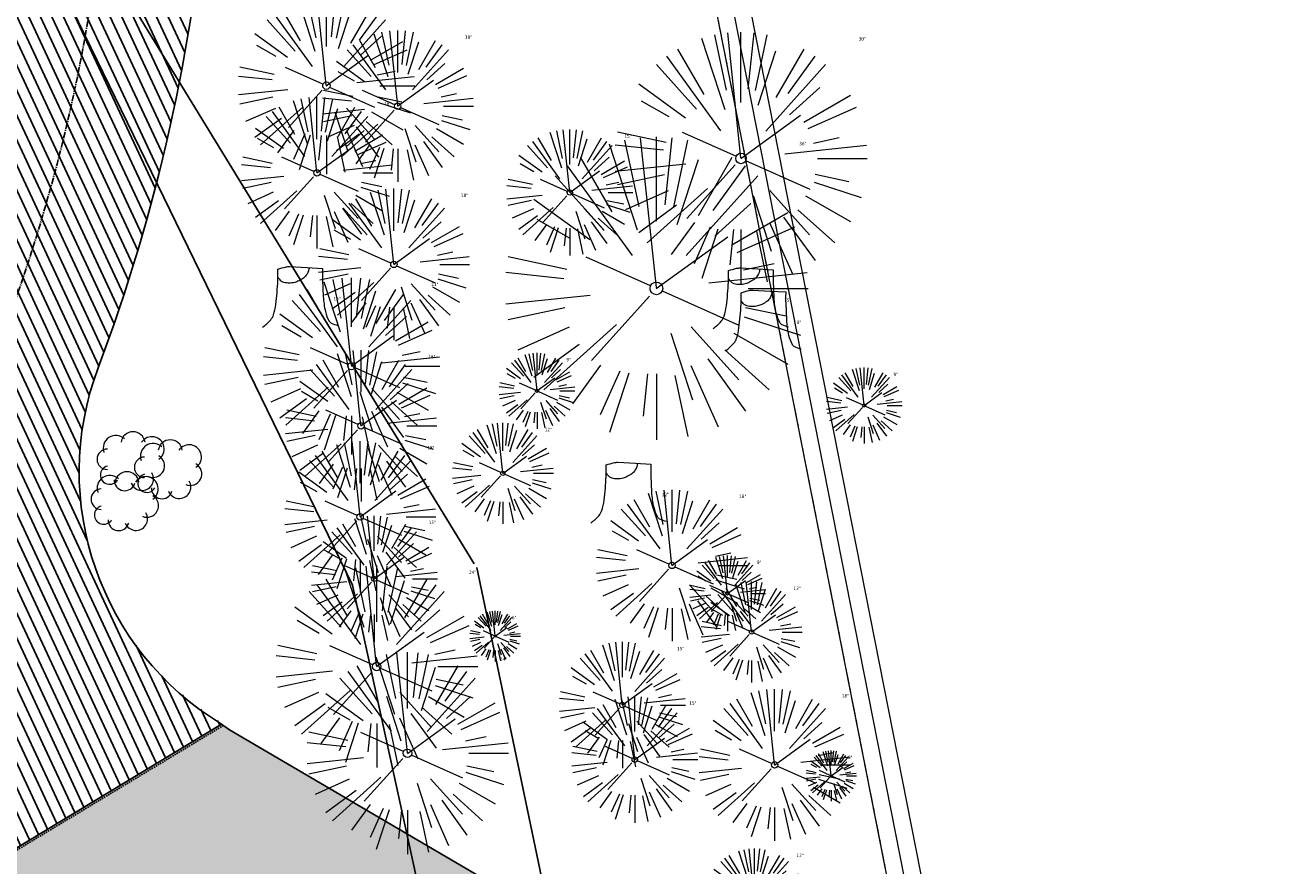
# Model space of a CAD drawing. Header units: feet. Extents: x 1134296 to 1140710, y 647902 to 649877.
# Tile 12 of 57: x 1134719 to 1134869, y 648189 to 648288. Entities that reach past the tile are written whole.
import ezdxf
from ezdxf.lldxf.tags import DXFTag

# ---------------------------------------------------------------- set-up
doc = ezdxf.new("R2010")
doc.units = ezdxf.units.FT
doc.header["$MEASUREMENT"] = 0
for name, pattern in [('CENTER2', [1.125, 0.75, -0.125, 0.125, -0.125]), ('HIDDEN', [0.375, 0.25, -0.125]), ('PHANTOM2', [1.25, 0.625, -0.125, 0.125, -0.125, 0.125, -0.125])]:
    doc.linetypes.add(name, pattern=pattern)
for name, color, linetype in [('C-PRKG-ASPH', 8, 'Continuous'), ('C-ROAD-ASPHALT', 1, 'Continuous'), ('C-ROAD-CNTR', 1, 'CENTER2'), ('C-UTIL-WATER-MEP', 7, 'WATER (.5x)'), ('G-XREF', 7, 'Continuous'), ('P-SAWCUT', 4, 'HIDDEN'), ('V-PVMT-ASPH', 111, 'Continuous')]:
    doc.layers.add(name, color=color, linetype=linetype)
for name, color, linetype, lineweight in [('V-PVMT-HTCH-ASPH', 8, 'Continuous', 13), ('V-SITE-VEGE', 55, 'Continuous', 18), ('V-SITE-VEGE-TEXT', 8, 'Continuous', 18), ('V-UTIL-WATR-LINE', 8, 'WATER', 15)]:
    doc.layers.add(name, color=color, linetype=linetype, lineweight=lineweight)
doc.styles.add('SEI-Dim & Leader', font='tahoma.ttf')
doc.styles.get("Standard").update_dxf_attribs({"font": 'arial.ttf'})
tags = doc.linetypes.add('WATER', pattern='A,1.5,-0.2,["W",Standard,S=0.08,R=0,X=-0.1,Y=-0.04],-0.05', length=1.75).pattern_tags.tags
tags[6] = DXFTag(74, 10)
tags = doc.linetypes.add('WATER (.5x)', pattern='A,0.75,-0.2,["W",Standard,S=0.08,R=0,X=-0.1,Y=-0.04],-0.05', length=1).pattern_tags.tags
tags[6] = DXFTag(74, 10)

# ---------------------------------------------------------------- blocks, each defined once
blk = doc.blocks.new('V-SITE-VEGE-Bush')
for centre, radius, start, end in [((-0.04995991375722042, 0.0377542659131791), 0.0371651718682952, 47.72631099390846, 199.6538240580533), ((4.008624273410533e-05, 0.05025426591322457), 0.03535533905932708, 8.13010235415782, 171.8698976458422), ((0.05504008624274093, 0.03525426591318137), 0.03605551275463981, 303.6900675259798, 146.3099324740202), ((-0.07495991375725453, 0.005254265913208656), 0.03000000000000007, 90, 270), ((0.05861151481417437, -0.01403144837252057), 0.03357902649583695, 246.1612598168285, 60.70863782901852), ((-0.06819520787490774, -0.04092220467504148), 0.02703643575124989, 104.4897625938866, 329.250032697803), ((0.02629008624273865, -0.05224573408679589), 0.03365728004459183, 201.8014094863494, 31.32869286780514), ((-0.02433491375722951, -0.0559957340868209), 0.03065049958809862, 177.6626941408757, 343.412661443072)]:
    blk.add_arc(centre, radius, start, end)
blk = doc.blocks.new('*U835', base_point=(1134730.838, 648231.84))
at = {"xscale": 40.63722922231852, "yscale": 40.63722922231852, "zscale": 40.63722922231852}
blk.add_blockref('V-SITE-VEGE-Bush', (1134730.838, 648231.84), dxfattribs=at)
blk = doc.blocks.new('*U836', base_point=(1134731.555, 648236.584))
at = {"xscale": 40.63722922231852, "yscale": 40.63722922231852, "zscale": 40.63722922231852}
blk.add_blockref('V-SITE-VEGE-Bush', (1134731.555, 648236.584), dxfattribs=at)
blk = doc.blocks.new('*U837', base_point=(1134735.977, 648235.627))
at = {"xscale": 40.63722922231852, "yscale": 40.63722922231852, "zscale": 40.63722922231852}
blk.add_blockref('V-SITE-VEGE-Bush', (1134735.977, 648235.627), dxfattribs=at)
blk = doc.blocks.new('V-SITE-VEGE-Coniferious Tree 2')
at = {"color": 0, "linetype": 'ByBlock'}
for p, q in [((-0.06264093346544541, 0.1926377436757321), (-0.1545378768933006, 0.4755369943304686)), ((-0.0574950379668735, 0.2703678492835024), (-0.1039851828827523, 0.4890788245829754)), ((-0.0003172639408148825, 0.0025937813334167), (-0.05229705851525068, 0.4972664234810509)), ((-3.601054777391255e-05, 0.2219193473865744), (-3.601054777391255e-05, 0.5000060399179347)), ((0.02890183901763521, 0.2753366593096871), (0.05222503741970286, 0.4972664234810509)), ((0.0571938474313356, 0.2692740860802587), (0.1039131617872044, 0.4890788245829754)), ((-0.1460065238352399, 0.2528363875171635), (-0.2500390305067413, 0.4330260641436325)), ((0.06850648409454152, 0.2109817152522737), (0.1382469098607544, 0.425630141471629)), ((0.139142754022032, 0.2410654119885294), (0.2499670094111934, 0.4330260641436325)), ((-0.07913071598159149, 0.1088658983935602), (-0.2939353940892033, 0.4045257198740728)), ((0.1868724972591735, 0.2572635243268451), (0.2938633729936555, 0.4045257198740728)), ((-0.1756943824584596, 0.1950752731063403), (-0.3346129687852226, 0.3715878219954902)), ((0.09777767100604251, 0.108636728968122), (0.3345409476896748, 0.3715878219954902)), ((-0.2201011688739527, 0.1598873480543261), (-0.4045617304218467, 0.2938993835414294)), ((0.1919663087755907, 0.1728666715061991), (0.3115823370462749, 0.2805763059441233)), ((-0.2844040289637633, 0.1641894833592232), (-0.393144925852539, 0.2269610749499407)), ((0.2487690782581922, 0.143647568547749), (0.4329900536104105, 0.2500030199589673)), ((-0.0009318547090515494, -0.0006770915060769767), (0.2349564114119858, 0.1707208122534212)), ((0.2658942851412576, 0.1183972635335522), (0.4567507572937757, 0.2033670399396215)), ((-0.2961437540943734, 0.06292784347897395), (-0.4891148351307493, 0.1039491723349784)), ((-0.01992166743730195, 0.008854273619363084), (-0.2318825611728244, 0.1032199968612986)), ((-0.3060292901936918, 0.03215663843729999), (-0.4973024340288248, 0.05226104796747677)), ((0.173080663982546, 0.01818771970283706), (0.497230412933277, 0.05226104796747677)), ((0.2872695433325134, 0.06106323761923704), (0.3884790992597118, 0.08257391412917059)), ((0.3024988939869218, 0), (0.4999700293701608, 0)), ((-0.2182782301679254, -0.02292736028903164), (-0.4973024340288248, -0.05226104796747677)), ((-0.02300503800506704, -0.02554197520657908), (-0.2137781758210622, -0.2373882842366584)), ((0.01849546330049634, -0.008260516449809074), (0.2719985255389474, -0.1211160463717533)), ((-0.302185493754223, -0.0642195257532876), (-0.4891148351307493, -0.1039491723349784)), ((0.2936342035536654, -0.06241742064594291), (0.4274066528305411, -0.09084484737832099)), ((-0.1320480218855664, -0.1188660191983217), (-0.3716238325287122, -0.3345769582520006)), ((0.2891445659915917, -0.09395946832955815), (0.4755009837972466, -0.1545018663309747)), ((-0.2881436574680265, -0.1282723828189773), (-0.4568227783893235, -0.2033670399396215)), ((0.04781873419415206, -0.1473038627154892), (0.1192466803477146, -0.3671294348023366)), ((0.1143820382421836, -0.1271057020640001), (0.2718110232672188, -0.301920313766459)), ((0.2555295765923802, -0.1475434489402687), (0.4329900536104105, -0.2500030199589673)), ((-0.254528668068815, -0.1848980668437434), (-0.4045617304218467, -0.2938993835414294)), ((0.2253521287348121, -0.2029399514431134), (0.3715518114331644, -0.3345769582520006)), ((0.1688618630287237, -0.2324611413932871), (0.2938633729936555, -0.4045257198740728)), ((-0.1842986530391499, -0.2536176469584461), (-0.2766747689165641, -0.3807650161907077)), ((-0.1213812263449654, -0.2725449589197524), (-0.1855903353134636, -0.4167758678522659)), ((-0.09098502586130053, -0.2799408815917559), (-0.1545378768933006, -0.4755369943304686)), ((-0.02966136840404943, -0.2817638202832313), (-0.04434904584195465, -0.4216092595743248)), ((-3.601054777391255e-05, -0.2817638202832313), (-3.601054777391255e-05, -0.5000060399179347)), ((0.06104806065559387, -0.2873055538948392), (0.1039131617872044, -0.4890788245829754)), ((0.1131111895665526, -0.2541280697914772), (0.2033310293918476, -0.4567867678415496))]:
    blk.add_line(p, q, dxfattribs=at)
blk.add_circle((-3.601054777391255e-05, 0), 0.02083358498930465)
blk = doc.blocks.new('*U888', base_point=(1134730.838, 648231.84))
at = {"xscale": 40.63722922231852, "yscale": 40.63722922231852, "zscale": 40.63722922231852}
blk.add_blockref('V-SITE-VEGE-Bush', (1134730.838, 648231.84), dxfattribs=at)
blk = doc.blocks.new('*U889', base_point=(1134731.555, 648236.584))
at = {"xscale": 40.63722922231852, "yscale": 40.63722922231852, "zscale": 40.63722922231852}
blk.add_blockref('V-SITE-VEGE-Bush', (1134731.555, 648236.584), dxfattribs=at)
blk = doc.blocks.new('*U890', base_point=(1134735.977, 648235.627))
at = {"xscale": 40.63722922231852, "yscale": 40.63722922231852, "zscale": 40.63722922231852}
blk.add_blockref('V-SITE-VEGE-Bush', (1134735.977, 648235.627), dxfattribs=at)
blk = doc.blocks.new('V-SITE-VEGE-Stump')
for points in [[(-0.122905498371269, -0.01429599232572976, 0.05261256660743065), (-0.09863241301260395, 0.007697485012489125, 0.1061947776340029), (-0.09053039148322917, 0.02191696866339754, 0.04486152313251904), (-0.08374707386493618, 0.05273626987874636, 0.02007395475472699), (-0.07764030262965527, 0.1228815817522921, 0.01167487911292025), (-0.07732468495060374, 0.1363966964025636, 0.007866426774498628), (-0.07764030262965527, 0.1564565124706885)], [(-0.07764030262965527, 0.1564565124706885, -0.02766804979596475), (-0.05341885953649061, 0.1633605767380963, -0.0679781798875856), (-0.04316680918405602, 0.1642506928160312), (0.008593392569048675, 0.1616126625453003), (0.05395851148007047, 0.1590945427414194)], [(0.01506844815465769, 0.161253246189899, -0.08286378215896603), (0.008147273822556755, 0.1419669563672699, -0.1113242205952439), (-0.002098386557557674, 0.130555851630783, -0.03931328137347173), (-0.01592715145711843, 0.1222882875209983, -0.04919659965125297), (-0.02797848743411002, 0.1177254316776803, -0.06600187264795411), (-0.0446681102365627, 0.1155126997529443, -0.07018691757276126), (-0.06035359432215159, 0.1177254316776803, -0.1148593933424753), (-0.06850904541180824, 0.1222766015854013, -0.0759377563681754), (-0.07734269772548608, 0.1331671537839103)], [(0.05395851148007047, 0.1590945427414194, 0.004334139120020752), (0.05376627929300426, 0.1369184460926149, 0.00834373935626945), (0.05395851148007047, 0.1253997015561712), (0.05605689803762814, 0.07623641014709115, 0.04625247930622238), (0.06241632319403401, 0.03170819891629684, 0.06962485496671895), (0.07334360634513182, 0.00381048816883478, 0.1497246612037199), (0.07941695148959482, -0.001975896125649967, 0.05852299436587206), (0.09922370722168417, -0.009139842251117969)]]:
    blk.add_lwpolyline(points, format="xyb")
blk = doc.blocks.new('C_XBASE-PACTOLA_02403811')
at = {"layer": 'V-PVMT-HTCH-ASPH', "transparency": 33554483}
h = blk.add_hatch(dxfattribs=at)
h.set_pattern_fill('DOTS', color=256, scale=30)
h.set_pattern_definition([(0, (0, 0), (0.9375, 1.875), [0, -1.875])])
h.paths.add_polyline_path([(1134742.075672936, 648205.3473956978), (1134743.005, 648204.661), (1134781.822, 648181.915), (1134815.223, 648160.1869999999), (1134833.748, 648146.244), (1134854.823, 648117.4649999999), (1134869.618, 648079.3569999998), (1134879.185000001, 648052.0120000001), (1134857.767, 648057.4479999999), (1134853.109, 648070.4499999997), (1134836.305, 648107.6809999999), (1134820.558, 648130.0690000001), (1134803.909, 648145.9079999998), (1134772.427, 648164.2510000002), (1134732.878, 648182.7689999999), (1134724.142999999, 648184.6859999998), (1134709.513, 648185.696)])
at = {"layer": 'V-PVMT-ASPH', "flags": 128}
blk.add_lwpolyline([(1134742.075672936, 648205.3473956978), (1134743.005, 648204.661), (1134781.822, 648181.915), (1134815.223, 648160.1869999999), (1134833.748, 648146.244), (1134854.823, 648117.4649999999), (1134869.618, 648079.3569999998), (1134879.185000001, 648052.0120000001), (1134857.767, 648057.4479999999), (1134853.109, 648070.4499999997), (1134836.305, 648107.6809999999), (1134820.558, 648130.0690000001), (1134803.909, 648145.9079999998), (1134772.427, 648164.2510000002), (1134732.878, 648182.7689999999), (1134724.142999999, 648184.6859999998), (1134709.513, 648185.696)], close=True, dxfattribs=at)
at = {"layer": 'V-UTIL-WATR-LINE', "flags": 128}
for points in [[(1134858.557610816, 648010.4898877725), (1134826.551, 648169.775), (1134826.363, 648170.821), (1134717.163755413, 648725.1374681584), (1134629.625, 649043.227), (1134625.054, 649060.913), (1134616.072228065, 649112.68400944), (1134604.908, 649127.2305)], [(1134860.518417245, 648010.8838904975), (1134828.515838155, 648170.1489383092), (1134828.328508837, 648171.1912067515), (1134719.111722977, 648725.5967178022), (1134719.100313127, 648725.6381777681)]]:
    blk.add_lwpolyline(points, dxfattribs=at)
at = {"layer": 'V-UTIL-WATR-LINE', "ltscale": 0.75, "flags": 128}
blk.add_lwpolyline([(1134856.596804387, 648010.0958850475), (1134824.586161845, 648169.4010616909), (1134824.397491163, 648170.4507932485), (1134715.215787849, 648724.6782185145), (1134627.692539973, 649042.7114006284), (1134623.097313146, 649060.4911384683), (1134614.185837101, 649111.8569618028), (1134603.321415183, 649126.0128183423)], dxfattribs=at)
at = {"layer": 'V-UTIL-WATR-LINE', "linetype": 'PHANTOM2', "ltscale": 0.75, "flags": 128}
blk.add_lwpolyline([(1134856.596804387, 648010.0958850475), (1134824.586161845, 648169.4010616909), (1134824.397491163, 648170.4507932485), (1134715.215787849, 648724.6782185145), (1134627.692539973, 649042.7114006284), (1134623.097313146, 649060.4911384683), (1134614.185837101, 649111.8569618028), (1134603.321415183, 649126.0128183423)], dxfattribs=at)
at = {"layer": 'V-SITE-VEGE'}
for name, p, xscale, yscale, zscale in [('V-SITE-VEGE-Coniferious Tree 2', (1134754.513, 648281.174), 20.99974632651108, 20.99974632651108, 20.99974632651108), ('V-SITE-VEGE-Coniferious Tree 2', (1134762.986, 648278.738), 17.99978256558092, 17.99978256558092, 17.99978256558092), ('V-SITE-VEGE-Coniferious Tree 2', (1134803.738, 648272.529), 29.99963760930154, 29.99963760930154, 29.99963760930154), ('V-SITE-VEGE-Coniferious Tree 2', (1134753.396, 648270.816), 17.99978256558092, 17.99978256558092, 17.99978256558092), ('V-SITE-VEGE-Coniferious Tree 2', (1134793.705, 648257.091), 35.99956513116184, 35.99956513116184, 35.99956513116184), ('V-SITE-VEGE-Coniferious Tree 2', (1134783.416, 648268.482), 14.99981880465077, 14.99981880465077, 14.99981880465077), ('V-SITE-VEGE-Coniferious Tree 2', (1134762.523, 648259.941), 17.99978256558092, 17.99978256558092, 17.99978256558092), ('V-SITE-VEGE-Stump', (1134751.884, 648253.063), 40.31522404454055, 40.31522404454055, 40.31522404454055), ('V-SITE-VEGE-Coniferious Tree 2', (1134757.495, 648247.865), 20.99974632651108, 20.99974632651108, 20.99974632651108), ('V-SITE-VEGE-Stump', (1134805.379, 648252.897), 40.31522404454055, 40.31522404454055, 40.31522404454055), ('V-SITE-VEGE-Stump', (1134806.874, 648250.268), 40.31522404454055, 40.31522404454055, 40.31522404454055), ('V-SITE-VEGE-Coniferious Tree 2', (1134758.627, 648240.764), 17.99978256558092, 17.99978256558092, 17.99978256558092), ('V-SITE-VEGE-Coniferious Tree 2', (1134779.523, 648244.922), 8.999891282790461, 8.999891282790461, 8.999891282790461), ('V-SITE-VEGE-Coniferious Tree 2', (1134818.362, 648243.183), 8.999891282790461, 8.999891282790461, 8.999891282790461), ('V-SITE-VEGE-Bush', (1134731.555, 648236.584), 40.63722922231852, 40.63722922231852, 40.63722922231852), ('V-SITE-VEGE-Bush', (1134735.977, 648235.627), 40.63722922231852, 40.63722922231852, 40.63722922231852), ('V-SITE-VEGE-Coniferious Tree 2', (1134758.523, 648229.959), 17.99978256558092, 17.99978256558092, 17.99978256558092), ('V-SITE-VEGE-Stump', (1134790.86, 648229.813), 40.31522404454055, 40.31522404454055, 40.31522404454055), ('V-SITE-VEGE-Bush', (1134730.838, 648231.84), 40.63722922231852, 40.63722922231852, 40.63722922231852), ('V-SITE-VEGE-Coniferious Tree 2', (1134795.549, 648224.187), 17.99978256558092, 17.99978256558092, 17.99978256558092), ('V-SITE-VEGE-Coniferious Tree 2', (1134760.198, 648222.595), 14.99981880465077, 14.99981880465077, 14.99981880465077), ('V-SITE-VEGE-Coniferious Tree 2', (1134802.141, 648220.861), 8.999891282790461, 8.999891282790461, 8.999891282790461), ('V-SITE-VEGE-Coniferious Tree 2', (1134789.652, 648207.604), 14.99981880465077, 14.99981880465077, 14.99981880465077), ('V-SITE-VEGE-Coniferious Tree 2', (1134791.124, 648201.126), 14.99981880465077, 14.99981880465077, 14.99981880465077), ('V-SITE-VEGE-Coniferious Tree 2', (1134807.736, 648200.496), 17.99978256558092, 17.99978256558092, 17.99978256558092)]:
    blk.add_blockref(name, p, dxfattribs=dict(at, xscale=xscale, yscale=yscale, zscale=zscale))
at = {"layer": 'V-SITE-VEGE', "rotation": 8.537736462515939e-07}
for p, xscale, yscale, zscale in [((1134775.467, 648235.13), 11.99985504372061, 11.99985504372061, 11.99985504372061), ((1134760.487, 648212.181), 23.99971008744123, 23.99971008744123, 23.99971008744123), ((1134804.998, 648216.276), 11.99985504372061, 11.99985504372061, 11.99985504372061), ((1134774.544, 648215.792), 5.999927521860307, 5.999927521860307, 5.999927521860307), ((1134764.149, 648201.875), 23.99971008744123, 23.99971008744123, 23.99971008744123), ((1134814.442, 648199.194), 5.999927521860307, 5.999927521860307, 5.999927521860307), ((1134805.353, 648184.551), 11.99985504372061, 11.99985504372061, 11.99985504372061)]:
    blk.add_blockref('V-SITE-VEGE-Coniferious Tree 2', p, dxfattribs=dict(at, xscale=xscale, yscale=yscale, zscale=zscale))
at = {"layer": 'V-SITE-VEGE'}
for name, p in [('*U836', (1134731.555, 648236.584)), ('*U889', (1134731.555, 648236.584)), ('*U837', (1134735.977, 648235.627)), ('*U890', (1134735.977, 648235.627)), ('*U835', (1134730.838, 648231.84)), ('*U888', (1134730.838, 648231.84))]:
    blk.add_blockref(name, p, dxfattribs=at)
at = {"layer": 'V-SITE-VEGE-TEXT', "char_height": 0.4, "attachment_point": 7, "style": 'SEI-Dim & Leader'}
for s, insert in [('18"', (1134770.96134375, 648286.738)), ('30"', (1134817.69690625, 648286.529)), ('18"', (1134761.37134375, 648278.816)), ('15"', (1134789.895453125, 648274.982)), ('36"', (1134810.6556875, 648274.091)), ('18"', (1134770.49834375, 648267.941)), ('21"', (1134766.966234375, 648257.365)), ('15"', (1134755.361594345, 648255.663)), ('15"', (1134808.856594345, 648255.497)), ('9"', (1134810.351594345, 648252.868)), ('18"', (1134766.60234375, 648248.764)), ('9"', (1134783.010671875, 648248.422)), ('9"', (1134821.849671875, 648246.683)), ('12"', (1134780.4505625, 648240.13)), ('18"', (1134766.49834375, 648237.959)), ('12"', (1134794.337594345, 648232.413)), ('18"', (1134803.52434375, 648232.187)), ('15"', (1134766.677453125, 648229.095)), ('24"', (1134771.454125, 648223.181)), ('9"', (1134805.628671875, 648224.361)), ('12"', (1134809.9815625, 648221.276)), ('6"', (1134776.53578125, 648217.792)), ('15"', (1134796.131453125, 648214.104)), ('24"', (1134775.116125, 648212.875)), ('18"', (1134815.71134375, 648208.496)), ('15"', (1134797.603453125, 648207.626)), ('6"', (1134816.43378125, 648201.194)), ('12"', (1134810.3365625, 648189.551))]:
    blk.add_mtext(s, dxfattribs=dict(at, insert=insert))
blk = doc.blocks.new('C_PBASE-PACTOLA_02403811')
at = {"layer": 'C-ROAD-ASPHALT'}
for points in [[(1134742.07570745, 648205.3474165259, -0.3616510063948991), (1134727.411149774, 648247.6528264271, 0.1404834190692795), (1134736.889002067, 648364.0920688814, -0.5249805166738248), (1134771.231154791, 648399.5835374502, -0.3046973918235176), (1134795.562167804, 648376.6182453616), (1134801.464805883, 648350.5583730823, 0.1721831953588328), (1134817.907219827, 648324.5505255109, -0.3857361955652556), (1134819.03336879, 648317.9301155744), (1134810.834437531, 648305.0767664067)], [(1134664.934415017, 648091.0186503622, -0.04992673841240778), (1134698.996135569, 648181.0065459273), (1134709.513, 648185.696), (1134742.075672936, 648205.3473956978)]]:
    blk.add_lwpolyline(points, format="xyb", dxfattribs=at)
at = {"layer": 'C-ROAD-CNTR', "flags": 128}
blk.add_lwpolyline([(1134682.815781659, 648422.2458494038), (1134669.21986276, 648425.8462855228, -0.1774687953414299), (1134620.150062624, 648460.1534391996), (1134616.502637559, 648465.3792168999, -0.1042089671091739), (1134576.197064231, 648560.2628234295), (1134558.554057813, 648650.0509356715, -0.01381007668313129), (1134553.979962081, 648677.2843639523), (1134544.902369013, 648742.2703875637, -0.09433329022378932), (1134550.434197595, 648854.3354307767), (1134558.997505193, 648889.7214101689, -0.1428635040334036), (1134712.374228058, 649156.8312964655), (1134786.199238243, 649227.8108874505, -0.04164346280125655), (1134812.006441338, 649248.7876063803), (1134833.030879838, 649263.1487701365, -0.2654684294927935), (1134926.96397912, 649270.7084407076), (1134949.260464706, 649260.2481514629, -0.03670103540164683), (1135013.162783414, 649224.3333579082), (1135075.321908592, 649183.1273199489, -0.3025232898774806), (1135105.389164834, 649111.5845632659), (1135099.687602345, 649081.8875520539, -0.04927264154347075), (1135094.100293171, 649063.036833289), (1135036.844839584, 648922.3955038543, -0.009218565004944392), (1135029.58001939, 648905.4517031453), (1134962.363987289, 648756.3352782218, -0.01915469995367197), (1134945.301367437, 648722.0511597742), (1134909.791676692, 648657.06607992, -0.111236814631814), (1134866.238656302, 648607.5744966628), (1134762.181369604, 648532.0907847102, 0.3229446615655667), (1134716.395894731, 648393.2215671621), (1134719.721086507, 648382.7059234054, -0.1714240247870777), (1134715.287797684, 648249.5554414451), (1134707.163513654, 648228.7837741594, -0.02272318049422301), (1134688.713657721, 648187.2766264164, 0.05045028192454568), (1134653.344169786, 648094.1277041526)], format="xyb", dxfattribs=at)
at = {"layer": 'C-UTIL-WATER-MEP'}
for p, q in [((1134772.05981553, 648224.3922691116), (1134729.109086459, 648294.6305400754)), ((1134757.62070174, 648221.8573842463), (1134724.384645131, 648290.1616247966))]:
    blk.add_line(p, q, dxfattribs=at)
at = {"layer": 'C-UTIL-WATER-MEP', "flags": 128}
for points in [[(1134798.207144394, 648100.1458986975), (1134772.368431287, 648223.9480190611)], [(1134784.622677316, 648098.273166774), (1134757.62070174, 648221.8573842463)]]:
    blk.add_lwpolyline(points, dxfattribs=at)
blk = doc.blocks.new('C_PHTCH-PACTOLA_02403811')
at = {"layer": 'C-PRKG-ASPH'}
h = blk.add_hatch(dxfattribs=at)
h.set_pattern_fill('ANSI31', color=256, scale=10, angle=70)
h.set_pattern_definition([(115, (0, 0), (-1.132884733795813, -0.5282728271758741), [])])
edge = h.paths.add_edge_path(flags=16)
edge.add_arc((1135093.567290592, 648760.3570235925), 541.9999999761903, 143.5703577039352, 153.2664360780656, ccw=False)
edge.add_arc((1135093.567290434, 648760.3570237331), 541.9999997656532, 133.8742793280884, 143.5703577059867, ccw=False)
edge.add_line((1134717.918854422, 649151.0643979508), (1134791.743864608, 649222.0439889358))
edge.add_arc((1134924.814897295, 649083.6384245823), 191.9999999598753, 124.33581191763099, 133.8742793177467, ccw=False)
edge.add_line((1134816.518779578, 649242.1816391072), (1134837.543218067, 649256.5428028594))
edge.add_arc((1134886.614896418, 649184.7029087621), 87.00000000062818, 64.86660358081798, 124.33581191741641, ccw=False)
edge.add_line((1134923.566161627, 649263.4658695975), (1134945.862647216, 649253.0055803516))
edge.add_arc((1134736.896871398, 648807.5874571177), 491.9999999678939, 56.45911934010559, 64.86660355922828, ccw=False)
edge.add_line((1135008.742528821, 649217.6654234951), (1135070.901654, 649176.4593855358))
edge.add_arc((1135036.644680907, 649124.7828938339), 62.00000000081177, -10.868034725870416, 56.45911933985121, ccw=False)
edge.add_line((1135097.532652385, 649113.0929439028), (1135091.831089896, 649083.3959326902))
edge.add_arc((1135001.481196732, 649100.7423100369), 92.00000001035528, 337.8486329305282, 349.13196525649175, ccw=False)
edge.add_line((1135086.690765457, 649066.0532714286), (1135029.43531187, 648925.4119419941))
edge.add_arc((1134573.749357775, 649110.9228871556), 491.9999995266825, 335.73595333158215, 337.84863296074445, ccw=False)
edge.add_line((1135022.286728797, 648908.7392420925), (1134970.105907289, 648792.9779079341))
edge.add_line((1134970.105907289, 648792.9779079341), (1134955.070696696, 648759.622817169))
edge.add_arc((1134506.533324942, 648961.8064625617), 492.0000003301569, 331.3465562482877, 335.7359533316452, ccw=False)
edge.add_line((1134938.281078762, 648725.8872446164), (1134902.771388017, 648660.9021647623))
edge.add_arc((1134778.161263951, 648728.9926705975), 142.0000000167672, 305.95733191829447, 331.34655630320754, ccw=False)
edge.add_line((1134861.541195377, 648614.0501326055), (1134757.483908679, 648538.5664206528))
edge.add_arc((1134835.579196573, 648430.9089730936), 133.0000000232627, 125.9573319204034, 166.4171722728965)
edge.add_arc((1134672.277915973, 648470.363906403), 35.00000000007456, 244.10855969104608, 346.41717227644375, ccw=False)
edge.add_arc((1134691.461854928, 648509.9128519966), 78.95614352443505, 214.9055155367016, 244.1168481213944, ccw=False)
edge.add_line((1134626.710174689, 648464.732186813), (1134623.062749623, 648469.9579645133))
edge.add_arc((1134821.506139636, 648608.4650796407), 241.9999999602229, 191.1167612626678, 214.9138039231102, ccw=False)
edge.add_line((1134584.046954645, 648561.8052956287), (1134566.403948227, 648651.5934078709))
edge.add_arc((1135049.172208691, 648746.4554480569), 491.9999999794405, 187.9519260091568, 191.1167612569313, ccw=False)
edge.add_line((1134561.903038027, 648678.391101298), (1134552.825444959, 648743.3771249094))
edge.add_arc((1134842.017716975, 648783.7730382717), 292.0000000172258, 166.3961174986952, 187.9519260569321, ccw=False)
edge.add_line((1134558.209758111, 648852.4537669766), (1134566.77306571, 648887.8397463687))
edge.add_arc((1135093.567290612, 648760.357023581), 542.0000000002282, 158.0478401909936, 166.396117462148, ccw=False)
edge.add_arc((1135093.567290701, 648760.357023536), 542.0000000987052, 153.2664360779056, 158.0478401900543, ccw=False)
edge = h.paths.add_edge_path()
edge.add_line((1134664.934415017, 648091.0186503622), (1134641.753924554, 648097.236757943))
edge.add_arc((1135131.441785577, 647965.8792352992), 506.9999999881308, 154.1154939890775, 164.9840567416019, ccw=False)
edge.add_arc((1135131.44177555, 647965.8792402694), 506.9999887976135, 153.4314984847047, 154.115493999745, ccw=False)
edge.add_arc((1134241.513528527, 648410.9103548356), 488.0000000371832, 333.4314984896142, 338.6383717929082)
edge.add_line((1134695.987914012, 648233.1548120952), (1134704.112198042, 648253.9264793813))
edge.add_arc((1134529.027803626, 648322.4060737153), 188.0000000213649, 338.6383717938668, 377.1954705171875)
edge.add_arc((1134651.306425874, 648360.2470375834), 60.00000000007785, 17.1954705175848, 74.97265706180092)
edge.add_line((1134666.863224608, 648418.1951696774), (1134661.500576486, 648419.8056636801))
edge.add_arc((1134691.489318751, 648509.9450223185), 94.99699278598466, 223.9418846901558, 251.5980721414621, ccw=False)
edge.add_arc((1134691.535842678, 648509.9839590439), 95.05751145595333, 214.9165962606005, 223.9393241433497, ccw=False)
edge.add_line((1134613.590003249, 648455.5746160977), (1134609.942525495, 648460.8004692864))
edge.add_arc((1134821.506139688, 648608.4650796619), 258.0000000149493, 191.1167612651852, 214.9138039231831, ccw=False)
edge.add_line((1134568.347173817, 648558.7203512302), (1134550.704167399, 648648.5084634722))
edge.add_arc((1135049.172208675, 648746.4554480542), 507.9999999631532, 187.9519260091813, 191.1167612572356, ccw=False)
edge.add_line((1134546.056886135, 648676.177626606), (1134536.979293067, 648741.163650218))
edge.add_arc((1134842.01771694, 648783.7730382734), 307.9999999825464, 166.3961174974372, 187.9519260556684, ccw=False)
edge.add_line((1134542.658637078, 648856.2170945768), (1134551.221944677, 648891.6030739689))
edge.add_arc((1135093.567290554, 648760.3570237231), 557.9999999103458, 163.9213237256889, 166.3961174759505, ccw=False)
edge.add_arc((1134538.177323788, 648920.4382053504), 19.99999999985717, 343.9213237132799, 402.7699397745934)
edge.add_line((1134552.859048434, 648934.0193305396), (1134533.446357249, 648955.005204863))
edge.add_arc((1135093.567290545, 648760.3570234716), 592.9783928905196, 146.0187423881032, 160.8370986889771, ccw=False)
edge.add_line((1134601.857481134, 649091.7855040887), (1134616.582948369, 649064.0343807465))
edge.add_arc((1134620.999668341, 649066.3780071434), 5.000000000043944, 207.9515834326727, 327.0740857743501)
edge.add_arc((1135093.567290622, 648760.3570235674), 558.0000000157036, 133.8742793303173, 147.0740857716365, ccw=False)
edge.add_line((1134706.829601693, 649162.5981949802), (1134780.654611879, 649233.5777859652))
edge.add_arc((1134924.814897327, 649083.6384245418), 208.0000000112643, 124.3358119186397, 133.8742793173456, ccw=False)
edge.add_line((1134807.494103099, 649255.3935736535), (1134828.518541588, 649269.7547374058))
edge.add_arc((1134886.614896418, 649184.7029087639), 102.9999999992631, 64.86660357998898, 124.33581191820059, ccw=False)
edge.add_line((1134930.361796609, 649277.9510118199), (1134952.658282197, 649267.4907225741))
edge.add_arc((1134736.896871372, 648807.5874570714), 508.0000000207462, 56.4591193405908, 64.86660355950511, ccw=False)
edge.add_line((1135017.583038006, 649231.0012923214), (1135079.742163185, 649189.7952543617))
edge.add_arc((1135036.644680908, 649124.782893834), 77.99999999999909, -10.868034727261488, 56.45911934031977, ccw=False)
edge.add_line((1135113.245677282, 649110.0761826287), (1135107.544114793, 649080.3791714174))
edge.add_arc((1135001.481196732, 649100.7423100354), 108.0000000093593, 337.84863293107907, 349.131965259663, ccw=False)
edge.add_line((1135101.509820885, 649060.0203951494), (1135044.254367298, 648919.3790657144))
edge.add_arc((1134573.749357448, 649110.9228872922), 507.9999998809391, 335.7359533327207, 337.84863295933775, ccw=False)
edge.add_line((1135036.873309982, 648902.1641641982), (1134969.657277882, 648753.0477392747))
edge.add_arc((1134506.53332524, 648961.8064624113), 507.9999999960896, 331.346556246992, 335.73595333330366, ccw=False)
edge.add_line((1134952.321656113, 648718.215074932), (1134916.811965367, 648653.2299950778))
edge.add_arc((1134778.161263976, 648728.9926705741), 157.9999999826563, 305.9573319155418, 331.3465563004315, ccw=False)
edge.add_line((1134870.936117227, 648601.0988607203), (1134766.878830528, 648525.6151487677))
edge.add_arc((1134835.579196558, 648430.9089731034), 117.0000000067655, 125.9573319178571, 162.264860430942)
edge.add_arc((1134752.713885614, 648457.4106757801), 29.99999999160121, 162.264860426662, 196.8024120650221)
edge.add_arc((1134835.579196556, 648430.9089731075), 113.0000000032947, 170.9217318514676, 197.5476736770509)
edge.add_line((1134727.837491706, 648396.8395581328), (1134731.162683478, 648386.3239143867))
edge.add_arc((1134529.027802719, 648322.4060734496), 212.0000009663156, 11.340079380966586, 17.54767372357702, ccw=False)
edge.add_arc((1134529.055568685, 648322.403813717), 211.9732215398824, -20.64909134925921, 11.342153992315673, ccw=False)
edge.add_arc((1134759.869013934, 648235.3149369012), 34.72371615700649, 159.1871917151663, 239.4135572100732)
edge.add_line((1134742.200276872, 648205.422593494), (1134709.513, 648185.696))
edge.add_line((1134709.513, 648185.696), (1134698.996135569, 648181.0065459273))
edge.add_arc((1135131.441785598, 647965.8792352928), 483.0000000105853, 153.5511843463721, 164.9840567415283)

msp = doc.modelspace()

# ---------------------------------------------------------------- linework, layer by layer
at = {"layer": 'P-SAWCUT', "ltscale": 0.75, "flags": 128}
msp.add_lwpolyline([(1134709.642173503, 648185.4819574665), (1134742.204846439, 648205.1333531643)], dxfattribs=at)

# ---------------------------------------------------------------- block references
at = {"layer": 'G-XREF'}
for name in ['C_PBASE-PACTOLA_02403811', 'C_XBASE-PACTOLA_02403811', 'C_PHTCH-PACTOLA_02403811']:
    msp.add_blockref(name, (0, 0), dxfattribs=at)

doc.saveas('drawing.dxf')
